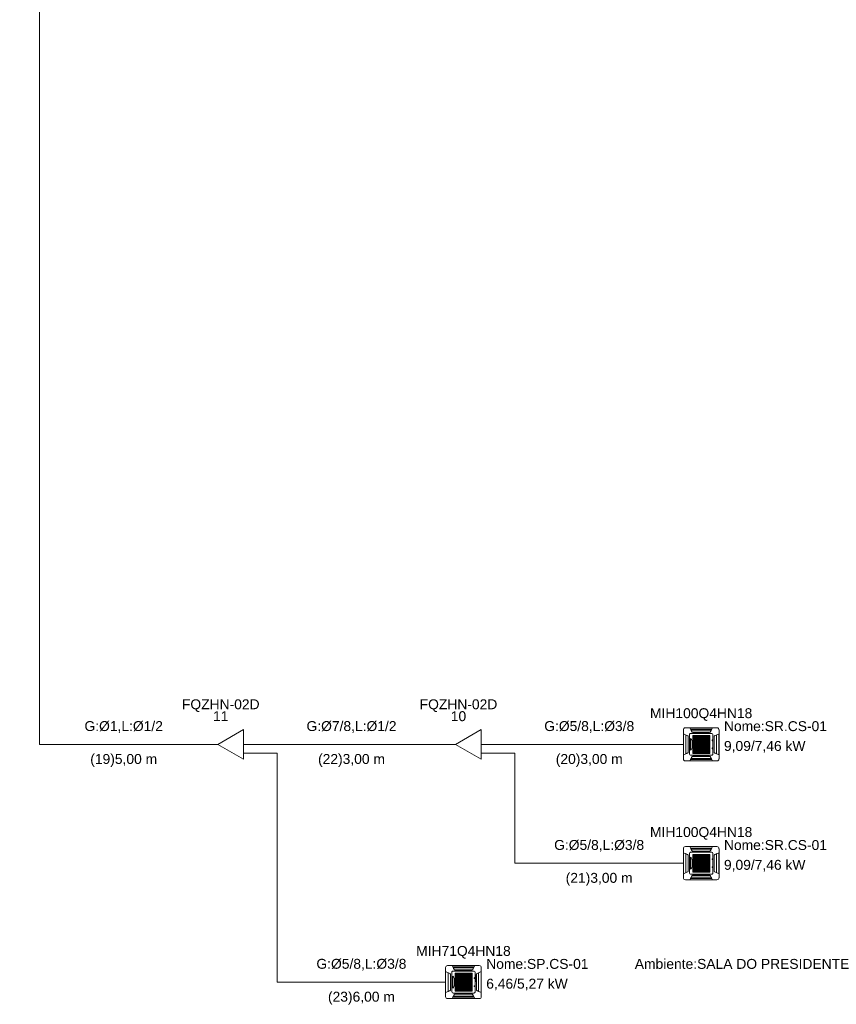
# Model space of a CAD drawing. Header units: millimetres. Extents: x -11664 to 30758, y -32204 to 1096.
# Tile 4 of 15: x 8400 to 16644, y -32204 to -22264. Entities that reach past the tile are written whole.
import ezdxf

# ---------------------------------------------------------------- set-up
doc = ezdxf.new("R2010")
doc.units = ezdxf.units.MM
for name, color, linetype, lineweight in [('CONDENSADORA_PAVIMENTO_SUPERIOR_dwg', 8, 'Continuous', 18), ('EQUIPMENT', 7, 'Continuous', 18), ('PIPE_VRF', 7, 'Continuous', 18)]:
    doc.layers.add(name, color=color, linetype=linetype, lineweight=lineweight)
doc.styles.add('Arial', font='arial.ttf', dxfattribs={"height": 100})

# ---------------------------------------------------------------- blocks, each defined once
blk = doc.blocks.new('CONDENSADORA_PAVIMENTO_SUPERIOR_dwg__U27-1129967-15 - FLUXOGRAMA PAVIMENTO SUPERIOR')
at = {"layer": 'EQUIPMENT'}
for p, q in [((12700, -29580), (12800, -29580)), ((13059.8, -29580), (13200, -29580)), ((13059.6, -29670), (13200, -29670))]:
    blk.add_line(p, q, dxfattribs=at)
at = {"layer": 'EQUIPMENT', "flags": 128}
blk.add_lwpolyline([(13059.8, -29430), (13059.8, -29730), (12800, -29580)], close=True, dxfattribs=at)
at = {"layer": 'EQUIPMENT', "char_height": 100, "attachment_point": 2, "line_spacing_factor": 0.941778, "style": 'Arial'}
for s, insert, width in [('FQZHN-02D', (12830, -29125.5), 934.12), ('10', (12830, -29245.5), 186.089)]:
    blk.add_mtext(s, dxfattribs=dict(at, insert=insert, width=width))
blk = doc.blocks.new('CONDENSADORA_PAVIMENTO_SUPERIOR_dwg__U30-1129968-15 - FLUXOGRAMA PAVIMENTO SUPERIOR')
at = {"layer": 'EQUIPMENT'}
for p, q in [((10300, -29580), (10400, -29580)), ((10659.8, -29580), (10800, -29580)), ((10659.6, -29670), (10800, -29670))]:
    blk.add_line(p, q, dxfattribs=at)
at = {"layer": 'EQUIPMENT', "flags": 128}
blk.add_lwpolyline([(10659.8, -29430), (10659.8, -29730), (10400, -29580)], close=True, dxfattribs=at)
at = {"layer": 'EQUIPMENT', "char_height": 100, "attachment_point": 2, "line_spacing_factor": 0.941778, "style": 'Arial'}
for s, insert, width in [('FQZHN-02D', (10430, -29125.5), 934.12), ('11', (10430, -29245.5), 186.089)]:
    blk.add_mtext(s, dxfattribs=dict(at, insert=insert, width=width))
blk = doc.blocks.new('CONDENSADORA_PAVIMENTO_SUPERIOR_dwg-1129951-15 - FLUXOGRAMA PAVIMENTO SUPERIOR')
at = {"lineweight": 18}
for p, q in [((15120.6, -29412.8), (15439.4, -29412.8)), ((15100, -29726.6), (15100, -29433.4)), ((15126.9, -29673.7), (15126.9, -29486.3)), ((15147.7, -29662.2), (15147.7, -29497.8)), ((15148.1, -29661.4), (15148.1, -29498.6)), ((15150, -29503.7), (15149.7, -29656.5)), ((15161.5, -29678.8), (15161.5, -29481.2)), ((15172, -29639.9), (15172, -29520.4)), ((15172.8, -29469.8), (15387.4, -29469.8)), ((15380.9, -29437.7), (15179.2, -29437.7)), ((15368.6, -29457), (15191.6, -29457)), ((15193.8, -29457.8), (15366.3, -29457.8)), ((15364.2, -29459.6), (15195.8, -29459.6)), ((15196.5, -29512.3), (15368.8, -29512.3)), ((15196.5, -29513.5), (15368.8, -29513.5)), ((15247.6, -29490.5), (15247.6, -29671.5)), ((15312.3, -29490.6), (15312.3, -29671.6)), ((15384.8, -29432.9), (15384.2, -29432.9)), ((15398.7, -29481.2), (15398.7, -29678.8)), ((15410.1, -29503.7), (15410.5, -29656.5)), ((15412.1, -29661.4), (15412.1, -29498.6)), ((15412.5, -29662.2), (15412.5, -29497.8)), ((15433.3, -29673.7), (15433.3, -29486.3)), ((15460.1, -29433.4), (15460.1, -29726.6)), ((15189, -29548.3), (15189, -29612.7)), ((15196.5, -29575.2), (15368.8, -29575.2)), ((15196.5, -29576.4), (15368.8, -29576.4)), ((15389.9, -29542.1), (15389.9, -29536.5)), ((15389.9, -29623.3), (15389.9, -29617.8)), ((15391.2, -29616.4), (15395.5, -29616.4)), ((15391.3, -29535.2), (15395.6, -29535.2)), ((15395.6, -29543.4), (15391.3, -29543.4)), ((15396.9, -29617.8), (15396.9, -29623.3)), ((15397, -29536.5), (15397, -29542.1)), ((15460, -29580), (15460.2, -29580)), ((15387.4, -29690.2), (15172.9, -29690.2)), ((15368.6, -29703), (15191.6, -29703)), ((15193.8, -29702.2), (15366.3, -29702.2)), ((15196.1, -29700.4), (15364.4, -29700.4)), ((15196.5, -29627.3), (15368.8, -29627.3)), ((15196.5, -29628.7), (15368.8, -29628.7)), ((15395.5, -29624.7), (15391.2, -29624.7)), ((15439.4, -29747.2), (15120.6, -29747.2)), ((15173.2, -29732.8), (15176.1, -29727)), ((15380.9, -29722.3), (15179.2, -29722.3)), ((15384.9, -29727.1), (15384.2, -29727.1)), ((15120.6, -30612.8), (15439.4, -30612.8)), ((15100, -30926.6), (15100, -30633.4)), ((15126.9, -30873.7), (15126.9, -30686.3)), ((15147.7, -30862.2), (15147.7, -30697.8)), ((15148.1, -30861.4), (15148.1, -30698.6)), ((15150, -30703.7), (15149.7, -30856.5)), ((15161.5, -30878.8), (15161.5, -30681.2)), ((15172.8, -30669.8), (15387.4, -30669.8)), ((15380.9, -30637.7), (15179.2, -30637.7)), ((15368.6, -30657), (15191.6, -30657)), ((15193.8, -30657.8), (15366.3, -30657.8)), ((15364.2, -30659.6), (15195.8, -30659.6)), ((15196.5, -30712.3), (15368.8, -30712.3)), ((15196.5, -30713.5), (15368.8, -30713.5)), ((15247.6, -30690.5), (15247.6, -30871.5)), ((15312.3, -30690.6), (15312.3, -30871.6)), ((15384.8, -30632.9), (15384.2, -30632.9)), ((15398.7, -30681.2), (15398.7, -30878.8)), ((15410.1, -30703.7), (15410.5, -30856.5)), ((15412.1, -30861.4), (15412.1, -30698.6)), ((15412.5, -30862.2), (15412.5, -30697.8)), ((15433.3, -30873.7), (15433.3, -30686.3)), ((15460.1, -30633.4), (15460.1, -30926.6)), ((15172, -30839.9), (15172, -30720.4)), ((15189, -30748.3), (15189, -30812.7)), ((15196.5, -30775.2), (15368.8, -30775.2)), ((15196.5, -30776.4), (15368.8, -30776.4)), ((15389.9, -30742.1), (15389.9, -30736.5)), ((15391.3, -30735.2), (15395.6, -30735.2)), ((15395.6, -30743.4), (15391.3, -30743.4)), ((15397, -30736.5), (15397, -30742.1)), ((15460, -30780), (15460.2, -30780)), ((15387.4, -30890.2), (15172.9, -30890.2)), ((15368.6, -30903), (15191.6, -30903)), ((15193.8, -30902.2), (15366.3, -30902.2)), ((15196.1, -30900.4), (15364.4, -30900.4)), ((15196.5, -30827.3), (15368.8, -30827.3)), ((15196.5, -30828.7), (15368.8, -30828.7)), ((15389.9, -30823.3), (15389.9, -30817.8)), ((15391.2, -30816.4), (15395.5, -30816.4)), ((15395.5, -30824.7), (15391.2, -30824.7)), ((15396.9, -30817.8), (15396.9, -30823.3)), ((15439.4, -30947.2), (15120.6, -30947.2)), ((15173.2, -30932.8), (15176.1, -30927)), ((15380.9, -30922.3), (15179.2, -30922.3)), ((15384.9, -30927.1), (15384.2, -30927.1)), ((12700, -32126.6), (12700, -31833.4)), ((12720.6, -31812.8), (13039.4, -31812.8)), ((12726.9, -32073.7), (12726.9, -31886.3)), ((12747.7, -32062.2), (12747.7, -31897.8)), ((12748.1, -32061.4), (12748.1, -31898.6)), ((12750, -31903.7), (12749.7, -32056.5)), ((12761.5, -32078.8), (12761.5, -31881.2)), ((12772.8, -31869.8), (12987.4, -31869.8)), ((12980.9, -31837.7), (12779.2, -31837.7)), ((12968.6, -31857), (12791.6, -31857)), ((12793.8, -31857.8), (12966.3, -31857.8)), ((12964.2, -31859.6), (12795.8, -31859.6)), ((12847.6, -31890.5), (12847.6, -32071.5)), ((12912.3, -31890.6), (12912.3, -32071.6)), ((12984.8, -31832.9), (12984.2, -31832.9)), ((12998.7, -31881.2), (12998.7, -32078.8)), ((13010.1, -31903.7), (13010.5, -32056.5)), ((13012.1, -32061.4), (13012.1, -31898.6)), ((13012.5, -32062.2), (13012.5, -31897.8)), ((13033.3, -32073.7), (13033.3, -31886.3)), ((13060.1, -31833.4), (13060.1, -32126.6)), ((12772, -32039.9), (12772, -31920.4)), ((12789, -31948.3), (12789, -32012.7)), ((12796.5, -31912.3), (12968.8, -31912.3)), ((12796.5, -31913.5), (12968.8, -31913.5)), ((12796.5, -31975.2), (12968.8, -31975.2)), ((12796.5, -31976.4), (12968.8, -31976.4)), ((12989.9, -31942.1), (12989.9, -31936.5)), ((12991.3, -31935.2), (12995.6, -31935.2)), ((12995.6, -31943.4), (12991.3, -31943.4)), ((12997, -31936.5), (12997, -31942.1)), ((13060, -31980), (13060.2, -31980)), ((12987.4, -32090.2), (12772.9, -32090.2)), ((12968.6, -32103), (12791.6, -32103)), ((12793.8, -32102.2), (12966.3, -32102.2)), ((12796.1, -32100.4), (12964.4, -32100.4)), ((12796.5, -32027.3), (12968.8, -32027.3)), ((12796.5, -32028.7), (12968.8, -32028.7)), ((12989.9, -32023.3), (12989.9, -32017.8)), ((12991.2, -32016.4), (12995.5, -32016.4)), ((12995.5, -32024.7), (12991.2, -32024.7)), ((12996.9, -32017.8), (12996.9, -32023.3)), ((13039.4, -32147.2), (12720.6, -32147.2)), ((12773.2, -32132.8), (12776.1, -32127)), ((12980.9, -32122.3), (12779.2, -32122.3)), ((12984.9, -32127.1), (12984.2, -32127.1))]:
    blk.add_line(p, q, dxfattribs=at)
at = {"lineweight": 18, "flags": 128}
for points in [[(15184.7, -29452.4), (15165.7, -29412.7), (15394.5, -29412.7), (15375.3, -29452.6)], [(15142.3, -29667.8), (15100, -29686.2), (15100, -29473.7), (15142.6, -29492.3)], [(15142.3, -29492.9), (15142.5, -29492.6), (15142.6, -29492.3), (15135.7, -29489.3), (15128.8, -29486.3), (15121.9, -29483.4), (15121.8, -29484), (15122, -29484), (15122.1, -29484.1), (15122.2, -29484.2), (15122.4, -29484.3), (15129, -29487.2), (15135.7, -29490.1), (15142.3, -29492.9), (15143.7, -29493.6), (15144.9, -29494.4), (15145.9, -29495.4), (15146.9, -29496.5), (15147.6, -29497.6), (15148.2, -29498.9), (15148.4, -29499.5), (15148.6, -29500.1), (15148.8, -29500.7), (15148.8, -29501.3), (15148.9, -29501.9), (15148.9, -29502.5), (15148.9, -29657.5), (15148.9, -29658.1), (15148.9, -29658.7), (15148.8, -29659.3), (15148.6, -29659.9), (15148.5, -29660.5), (15148.2, -29661.1), (15147.6, -29662.3), (15146.9, -29663.5), (15145.9, -29664.6), (15145.1, -29665.3), (15144.3, -29666), (15143.3, -29666.6), (15142.3, -29667.1), (15135.7, -29669.9), (15129, -29672.8), (15122.4, -29675.7), (15122.2, -29675.8), (15122.1, -29675.9), (15122, -29676), (15121.8, -29676), (15121.9, -29676.6), (15128.8, -29673.7)], [(15384.1, -29433), (15387, -29427.2), (15173.2, -29427.2), (15176.1, -29433)], [(15186.4, -29452), (15185.6, -29452.3), (15184.8, -29452.6), (15181.6, -29446.1), (15178.4, -29439.6), (15175.1, -29433.1), (15176.7, -29433), (15176.8, -29433), (15176.8, -29433.1), (15176.9, -29433.1), (15177, -29433.2), (15179.1, -29437.5), (15181.3, -29441.8), (15183.7, -29446.6), (15186.1, -29451.5), (15186.3, -29451.8), (15186.4, -29452), (15186.9, -29453), (15187.6, -29453.9), (15188.3, -29454.7), (15189.2, -29455.5), (15190.3, -29456.3), (15191.4, -29456.9), (15192.7, -29457.4), (15194, -29457.8), (15195.3, -29458), (15196.7, -29458.1), (15363.5, -29458.1), (15364.8, -29458.1), (15366, -29457.8), (15367.3, -29457.5), (15368.5, -29457), (15369.6, -29456.4), (15370.7, -29455.7), (15371.6, -29454.9), (15372.4, -29454), (15373.2, -29453.1), (15373.8, -29452), (15374.6, -29452.3), (15375.3, -29452.6), (15378.6, -29446.1), (15381.8, -29439.6), (15385, -29433.1), (15384.6, -29433.1), (15384.3, -29433), (15383.9, -29433), (15383.5, -29433), (15383.4, -29433), (15383.3, -29433.1), (15383.3, -29433.1), (15383.2, -29433.2), (15381, -29437.5), (15378.9, -29441.8), (15376.5, -29446.6), (15374, -29451.5), (15373.9, -29451.8), (15373.8, -29452)], [(15417.8, -29492.9), (15417.7, -29492.6), (15417.6, -29492.3), (15424.5, -29489.3), (15431.4, -29486.3), (15438.3, -29483.4), (15438.3, -29483.5), (15438.3, -29483.7), (15438.3, -29483.8), (15438.3, -29484), (15438.2, -29484), (15438.1, -29484.1), (15438, -29484.2), (15437.8, -29484.3), (15431.2, -29487.2), (15424.5, -29490.1), (15417.8, -29492.9), (15416.5, -29493.6), (15415.3, -29494.4), (15414.3, -29495.4), (15413.3, -29496.5), (15412.5, -29497.6), (15411.9, -29498.9), (15411.7, -29499.5), (15411.6, -29500.1), (15411.4, -29500.7), (15411.3, -29501.3), (15411.3, -29501.9), (15411.3, -29502.5), (15411.3, -29657.5), (15411.3, -29658.1), (15411.3, -29658.7), (15411.4, -29659.3), (15411.6, -29659.9), (15411.7, -29660.5), (15411.9, -29661.1), (15412.5, -29662.3), (15413.3, -29663.5), (15414.2, -29664.6), (15415, -29665.3), (15415.9, -29666), (15416.8, -29666.6), (15417.8, -29667.1), (15424.5, -29669.9), (15431.2, -29672.8), (15437.8, -29675.7), (15438, -29675.8), (15438.1, -29675.9), (15438.2, -29676), (15438.3, -29676), (15438.3, -29676.2), (15438.3, -29676.3), (15438.3, -29676.5), (15438.3, -29676.6), (15431.4, -29673.7)], [(15417.9, -29667.8), (15460.2, -29686.2), (15460.2, -29473.7), (15417.6, -29492.3)], [(15460, -29685.2), (15460, -29580), (15460, -29474.8)], [(15375.6, -29707.6), (15394.5, -29747.3), (15165.7, -29747.3), (15184.9, -29707.4), (15186.4, -29708)], [(15175.5, -29726.9), (15175.9, -29727), (15176.3, -29727), (15176.7, -29727), (15176.8, -29727), (15176.8, -29726.9), (15176.9, -29726.9), (15177, -29726.8), (15179.1, -29722.5), (15181.3, -29718.2), (15183.7, -29713.4), (15186.1, -29708.5), (15186.3, -29708.2), (15186.4, -29708), (15186.9, -29707), (15187.6, -29706.1), (15188.3, -29705.3), (15189.2, -29704.5), (15190.3, -29703.7), (15191.4, -29703.1), (15192.7, -29702.6), (15194, -29702.2), (15195.3, -29702), (15196.7, -29701.9), (15363.5, -29701.9), (15364.8, -29701.9), (15366, -29702.2), (15367.3, -29702.5), (15368.5, -29703), (15369.6, -29703.6), (15370.7, -29704.3), (15371.6, -29705.1), (15372.4, -29706), (15373.2, -29706.9), (15373.8, -29708), (15374.6, -29707.7), (15375.3, -29707.4)], [(15384.8, -29726.9), (15383.5, -29727), (15383.4, -29727), (15383.3, -29726.9), (15383.3, -29726.9), (15383.2, -29726.8), (15381, -29722.5), (15378.9, -29718.2), (15376.5, -29713.4), (15374, -29708.5), (15373.9, -29708.2), (15373.8, -29708)], [(15175.3, -29728.5), (15174.6, -29729.9), (15173.9, -29731.4), (15173.2, -29732.8), (15387, -29732.8), (15384.1, -29727), (15384.8, -29728.5)], [(15184.7, -30652.4), (15165.7, -30612.7), (15394.5, -30612.7), (15375.3, -30652.6)], [(15142.3, -30867.8), (15100, -30886.2), (15100, -30673.7), (15142.6, -30692.3)], [(15142.3, -30692.9), (15142.5, -30692.6), (15142.6, -30692.3), (15135.7, -30689.3), (15128.8, -30686.3), (15121.9, -30683.4), (15121.8, -30684), (15122, -30684), (15122.1, -30684.1), (15122.2, -30684.2), (15122.4, -30684.3), (15129, -30687.2), (15135.7, -30690.1), (15142.3, -30692.9), (15143.7, -30693.6), (15144.9, -30694.4), (15145.9, -30695.4), (15146.9, -30696.5), (15147.6, -30697.6), (15148.2, -30698.9), (15148.4, -30699.5), (15148.6, -30700.1), (15148.8, -30700.7), (15148.8, -30701.3), (15148.9, -30701.9), (15148.9, -30702.5), (15148.9, -30857.5), (15148.9, -30858.1), (15148.9, -30858.7), (15148.8, -30859.3), (15148.6, -30859.9), (15148.5, -30860.5), (15148.2, -30861.1), (15147.6, -30862.3), (15146.9, -30863.5), (15145.9, -30864.6), (15145.1, -30865.3), (15144.3, -30866), (15143.3, -30866.6), (15142.3, -30867.1), (15135.7, -30869.9), (15129, -30872.8), (15122.4, -30875.7), (15122.2, -30875.8), (15122.1, -30875.9), (15122, -30876), (15121.8, -30876), (15121.9, -30876.6), (15128.8, -30873.7)], [(15384.1, -30633), (15387, -30627.2), (15173.2, -30627.2), (15176.1, -30633)], [(15186.4, -30652), (15185.6, -30652.3), (15184.8, -30652.6), (15181.6, -30646.1), (15178.4, -30639.6), (15175.1, -30633.1), (15176.7, -30633), (15176.8, -30633), (15176.8, -30633.1), (15176.9, -30633.1), (15177, -30633.2), (15179.1, -30637.5), (15181.3, -30641.8), (15183.7, -30646.6), (15186.1, -30651.5), (15186.3, -30651.8), (15186.4, -30652), (15186.9, -30653), (15187.6, -30653.9), (15188.3, -30654.7), (15189.2, -30655.5), (15190.3, -30656.3), (15191.4, -30656.9), (15192.7, -30657.4), (15194, -30657.8), (15195.3, -30658), (15196.7, -30658.1), (15363.5, -30658.1), (15364.8, -30658.1), (15366, -30657.8), (15367.3, -30657.5), (15368.5, -30657), (15369.6, -30656.4), (15370.7, -30655.7), (15371.6, -30654.9), (15372.4, -30654), (15373.2, -30653.1), (15373.8, -30652), (15374.6, -30652.3), (15375.3, -30652.6), (15378.6, -30646.1), (15381.8, -30639.6), (15385, -30633.1), (15384.6, -30633.1), (15384.3, -30633), (15383.9, -30633), (15383.5, -30633), (15383.4, -30633), (15383.3, -30633.1), (15383.3, -30633.1), (15383.2, -30633.2), (15381, -30637.5), (15378.9, -30641.8), (15376.5, -30646.6), (15374, -30651.5), (15373.9, -30651.8), (15373.8, -30652)], [(15417.8, -30692.9), (15417.7, -30692.6), (15417.6, -30692.3), (15424.5, -30689.3), (15431.4, -30686.3), (15438.3, -30683.4), (15438.3, -30683.5), (15438.3, -30683.7), (15438.3, -30683.8), (15438.3, -30684), (15438.2, -30684), (15438.1, -30684.1), (15438, -30684.2), (15437.8, -30684.3), (15431.2, -30687.2), (15424.5, -30690.1), (15417.8, -30692.9), (15416.5, -30693.6), (15415.3, -30694.4), (15414.3, -30695.4), (15413.3, -30696.5), (15412.5, -30697.6), (15411.9, -30698.9), (15411.7, -30699.5), (15411.6, -30700.1), (15411.4, -30700.7), (15411.3, -30701.3), (15411.3, -30701.9), (15411.3, -30702.5), (15411.3, -30857.5), (15411.3, -30858.1), (15411.3, -30858.7), (15411.4, -30859.3), (15411.6, -30859.9), (15411.7, -30860.5), (15411.9, -30861.1), (15412.5, -30862.3), (15413.3, -30863.5), (15414.2, -30864.6), (15415, -30865.3), (15415.9, -30866), (15416.8, -30866.6), (15417.8, -30867.1), (15424.5, -30869.9), (15431.2, -30872.8), (15437.8, -30875.7), (15438, -30875.8), (15438.1, -30875.9), (15438.2, -30876), (15438.3, -30876), (15438.3, -30876.2), (15438.3, -30876.3), (15438.3, -30876.5), (15438.3, -30876.6), (15431.4, -30873.7)], [(15417.9, -30867.8), (15460.2, -30886.2), (15460.2, -30673.7), (15417.6, -30692.3)], [(15460, -30885.2), (15460, -30780), (15460, -30674.8)], [(15375.6, -30907.6), (15394.5, -30947.3), (15165.7, -30947.3), (15184.9, -30907.4), (15186.4, -30908)], [(15175.5, -30926.9), (15175.9, -30927), (15176.3, -30927), (15176.7, -30927), (15176.8, -30927), (15176.8, -30926.9), (15176.9, -30926.9), (15177, -30926.8), (15179.1, -30922.5), (15181.3, -30918.2), (15183.7, -30913.4), (15186.1, -30908.5), (15186.3, -30908.2), (15186.4, -30908), (15186.9, -30907), (15187.6, -30906.1), (15188.3, -30905.3), (15189.2, -30904.5), (15190.3, -30903.7), (15191.4, -30903.1), (15192.7, -30902.6), (15194, -30902.2), (15195.3, -30902), (15196.7, -30901.9), (15363.5, -30901.9), (15364.8, -30901.9), (15366, -30902.2), (15367.3, -30902.5), (15368.5, -30903), (15369.6, -30903.6), (15370.7, -30904.3), (15371.6, -30905.1), (15372.4, -30906), (15373.2, -30906.9), (15373.8, -30908), (15374.6, -30907.7), (15375.3, -30907.4)], [(15384.8, -30926.9), (15383.5, -30927), (15383.4, -30927), (15383.3, -30926.9), (15383.3, -30926.9), (15383.2, -30926.8), (15381, -30922.5), (15378.9, -30918.2), (15376.5, -30913.4), (15374, -30908.5), (15373.9, -30908.2), (15373.8, -30908)], [(15175.3, -30928.5), (15174.6, -30929.9), (15173.9, -30931.4), (15173.2, -30932.8), (15387, -30932.8), (15384.1, -30927), (15384.8, -30928.5)], [(12742.3, -32067.8), (12700, -32086.2), (12700, -31873.7), (12742.6, -31892.3)], [(12742.3, -31892.9), (12742.5, -31892.6), (12742.6, -31892.3), (12735.7, -31889.3), (12728.8, -31886.3), (12721.9, -31883.4), (12721.8, -31884), (12722, -31884), (12722.1, -31884.1), (12722.2, -31884.2), (12722.4, -31884.3), (12729, -31887.2), (12735.7, -31890.1), (12742.3, -31892.9), (12743.7, -31893.6), (12744.9, -31894.4), (12745.9, -31895.4), (12746.9, -31896.5), (12747.6, -31897.6), (12748.2, -31898.9), (12748.4, -31899.5), (12748.6, -31900.1), (12748.8, -31900.7), (12748.8, -31901.3), (12748.9, -31901.9), (12748.9, -31902.5), (12748.9, -32057.5), (12748.9, -32058.1), (12748.9, -32058.7), (12748.8, -32059.3), (12748.6, -32059.9), (12748.5, -32060.5), (12748.2, -32061.1), (12747.6, -32062.3), (12746.9, -32063.5), (12745.9, -32064.6), (12745.1, -32065.3), (12744.3, -32066), (12743.3, -32066.6), (12742.3, -32067.1), (12735.7, -32069.9), (12729, -32072.8), (12722.4, -32075.7), (12722.2, -32075.8), (12722.1, -32075.9), (12722, -32076), (12721.8, -32076), (12721.9, -32076.6), (12728.8, -32073.7)], [(12784.7, -31852.4), (12765.7, -31812.7), (12994.5, -31812.7), (12975.3, -31852.6)], [(12984.1, -31833), (12987, -31827.2), (12773.2, -31827.2), (12776.1, -31833)], [(12786.4, -31852), (12785.6, -31852.3), (12784.8, -31852.6), (12781.6, -31846.1), (12778.4, -31839.6), (12775.1, -31833.1), (12776.7, -31833), (12776.8, -31833), (12776.8, -31833.1), (12776.9, -31833.1), (12777, -31833.2), (12779.1, -31837.5), (12781.3, -31841.8), (12783.7, -31846.6), (12786.1, -31851.5), (12786.3, -31851.8), (12786.4, -31852), (12786.9, -31853), (12787.6, -31853.9), (12788.3, -31854.7), (12789.2, -31855.5), (12790.3, -31856.3), (12791.4, -31856.9), (12792.7, -31857.4), (12794, -31857.8), (12795.3, -31858), (12796.7, -31858.1), (12963.5, -31858.1), (12964.8, -31858.1), (12966, -31857.8), (12967.3, -31857.5), (12968.5, -31857), (12969.6, -31856.4), (12970.7, -31855.7), (12971.6, -31854.9), (12972.4, -31854), (12973.2, -31853.1), (12973.8, -31852), (12974.6, -31852.3), (12975.3, -31852.6), (12978.6, -31846.1), (12981.8, -31839.6), (12985, -31833.1), (12984.6, -31833.1), (12984.3, -31833), (12983.9, -31833), (12983.5, -31833), (12983.4, -31833), (12983.3, -31833.1), (12983.3, -31833.1), (12983.2, -31833.2), (12981, -31837.5), (12978.9, -31841.8), (12976.5, -31846.6), (12974, -31851.5), (12973.9, -31851.8), (12973.8, -31852)], [(13017.8, -31892.9), (13017.7, -31892.6), (13017.6, -31892.3), (13024.5, -31889.3), (13031.4, -31886.3), (13038.3, -31883.4), (13038.3, -31883.5), (13038.3, -31883.7), (13038.3, -31883.8), (13038.3, -31884), (13038.2, -31884), (13038.1, -31884.1), (13038, -31884.2), (13037.8, -31884.3), (13031.2, -31887.2), (13024.5, -31890.1), (13017.8, -31892.9), (13016.5, -31893.6), (13015.3, -31894.4), (13014.3, -31895.4), (13013.3, -31896.5), (13012.5, -31897.6), (13011.9, -31898.9), (13011.7, -31899.5), (13011.6, -31900.1), (13011.4, -31900.7), (13011.3, -31901.3), (13011.3, -31901.9), (13011.3, -31902.5), (13011.3, -32057.5), (13011.3, -32058.1), (13011.3, -32058.7), (13011.4, -32059.3), (13011.6, -32059.9), (13011.7, -32060.5), (13011.9, -32061.1), (13012.5, -32062.3), (13013.3, -32063.5), (13014.2, -32064.6), (13015, -32065.3), (13015.9, -32066), (13016.8, -32066.6), (13017.8, -32067.1), (13024.5, -32069.9), (13031.2, -32072.8), (13037.8, -32075.7), (13038, -32075.8), (13038.1, -32075.9), (13038.2, -32076), (13038.3, -32076), (13038.3, -32076.2), (13038.3, -32076.3), (13038.3, -32076.5), (13038.3, -32076.6), (13031.4, -32073.7)], [(13017.9, -32067.8), (13060.2, -32086.2), (13060.2, -31873.7), (13017.6, -31892.3)], [(13060, -32085.2), (13060, -31980), (13060, -31874.8)], [(12775.5, -32126.9), (12775.9, -32127), (12776.3, -32127), (12776.7, -32127), (12776.8, -32127), (12776.8, -32126.9), (12776.9, -32126.9), (12777, -32126.8), (12779.1, -32122.5), (12781.3, -32118.2), (12783.7, -32113.4), (12786.1, -32108.5), (12786.3, -32108.2), (12786.4, -32108), (12786.9, -32107), (12787.6, -32106.1), (12788.3, -32105.3), (12789.2, -32104.5), (12790.3, -32103.7), (12791.4, -32103.1), (12792.7, -32102.6), (12794, -32102.2), (12795.3, -32102), (12796.7, -32101.9), (12963.5, -32101.9), (12964.8, -32101.9), (12966, -32102.2), (12967.3, -32102.5), (12968.5, -32103), (12969.6, -32103.6), (12970.7, -32104.3), (12971.6, -32105.1), (12972.4, -32106), (12973.2, -32106.9), (12973.8, -32108), (12974.6, -32107.7), (12975.3, -32107.4)], [(12975.6, -32107.6), (12994.5, -32147.3), (12765.7, -32147.3), (12784.9, -32107.4), (12786.4, -32108)], [(12775.3, -32128.5), (12774.6, -32129.9), (12773.9, -32131.4), (12773.2, -32132.8), (12987, -32132.8), (12984.1, -32127), (12984.8, -32128.5)], [(12984.8, -32126.9), (12983.5, -32127), (12983.4, -32127), (12983.3, -32126.9), (12983.3, -32126.9), (12983.2, -32126.8), (12981, -32122.5), (12978.9, -32118.2), (12976.5, -32113.4), (12974, -32108.5), (12973.9, -32108.2), (12973.8, -32108)]]:
    blk.add_lwpolyline(points, dxfattribs=at)
for points in [[(15196.5, -29490.4), (15368.8, -29490.4), (15368.8, -29493.5), (15196.5, -29493.5)], [(15196.5, -29490.4), (15368.8, -29490.4), (15368.8, -29493.5), (15196.5, -29493.5)], [(15196.5, -29490.4), (15368.8, -29490.4), (15368.8, -29493.5), (15196.5, -29493.5)], [(15196.5, -29490.4), (15368.8, -29490.4), (15368.8, -29493.5), (15196.5, -29493.5)], [(15196.5, -29490.4), (15368.8, -29490.4), (15368.8, -29493.5), (15196.5, -29493.5)], [(15196.5, -29490.4), (15368.8, -29490.4), (15368.8, -29493.5), (15196.5, -29493.5)], [(15196.5, -29500.9), (15368.8, -29500.9), (15368.8, -29504), (15196.5, -29504)], [(15196.5, -29511.3), (15368.8, -29511.3), (15368.8, -29514.5), (15196.5, -29514.5)], [(15196.5, -29521.8), (15368.8, -29521.8), (15368.8, -29524.9), (15196.5, -29524.9)], [(15196.6, -29490.5), (15198.1, -29490.5), (15198.1, -29671.5), (15196.6, -29671.5)], [(15203.8, -29490.5), (15205.3, -29490.5), (15205.3, -29671.5), (15203.8, -29671.5)], [(15210.9, -29490.5), (15212.5, -29490.5), (15212.5, -29671.5), (15210.9, -29671.5)], [(15218.1, -29490.5), (15219.7, -29490.5), (15219.7, -29671.5), (15218.1, -29671.5)], [(15225.3, -29490.5), (15226.9, -29490.5), (15226.9, -29671.5), (15225.3, -29671.5)], [(15232.5, -29490.5), (15234, -29490.5), (15234, -29671.5), (15232.5, -29671.5)], [(15239.7, -29490.5), (15241.2, -29490.5), (15241.2, -29671.5), (15239.7, -29671.5)], [(15246.9, -29490.5), (15248.4, -29490.5), (15248.4, -29671.5), (15246.9, -29671.5)], [(15254, -29490.5), (15255.6, -29490.5), (15255.6, -29671.5), (15254, -29671.5)], [(15261.2, -29490.5), (15262.8, -29490.5), (15262.8, -29671.5), (15261.2, -29671.5)], [(15268.4, -29490.5), (15270, -29490.5), (15270, -29671.5), (15268.4, -29671.5)], [(15275.6, -29490.6), (15277.1, -29490.6), (15277.1, -29671.5), (15275.6, -29671.5)], [(15282.8, -29490.6), (15284.3, -29490.6), (15284.3, -29671.5), (15282.8, -29671.5)], [(15289.9, -29490.6), (15291.5, -29490.6), (15291.5, -29671.5), (15289.9, -29671.5)], [(15297.1, -29490.6), (15298.7, -29490.6), (15298.7, -29671.5), (15297.1, -29671.5)], [(15304.3, -29490.6), (15305.9, -29490.6), (15305.9, -29671.6), (15304.3, -29671.6)], [(15311.5, -29490.6), (15313, -29490.6), (15313, -29671.6), (15311.5, -29671.6)], [(15318.7, -29490.6), (15320.2, -29490.6), (15320.2, -29671.6), (15318.7, -29671.6)], [(15325.9, -29490.6), (15327.4, -29490.6), (15327.4, -29671.6), (15325.9, -29671.6)], [(15333, -29490.6), (15334.6, -29490.6), (15334.6, -29671.6), (15333, -29671.6)], [(15340.2, -29490.6), (15341.8, -29490.6), (15341.8, -29671.6), (15340.2, -29671.6)], [(15347.4, -29490.6), (15349, -29490.6), (15349, -29671.6), (15347.4, -29671.6)], [(15354.6, -29490.6), (15356.1, -29490.6), (15356.1, -29671.6), (15354.6, -29671.6)], [(15361.8, -29490.6), (15363.3, -29490.6), (15363.3, -29671.6), (15361.8, -29671.6)], [(15367.2, -29490.6), (15368.8, -29490.6), (15368.8, -29671.6), (15367.2, -29671.6)], [(15196.5, -29532.3), (15368.8, -29532.3), (15368.8, -29535.4), (15196.5, -29535.4)], [(15196.5, -29542.8), (15368.8, -29542.8), (15368.8, -29545.9), (15196.5, -29545.9)], [(15196.5, -29553.2), (15368.8, -29553.2), (15368.8, -29556.3), (15196.5, -29556.3)], [(15196.5, -29563.7), (15368.8, -29563.7), (15368.8, -29566.8), (15196.5, -29566.8)], [(15196.5, -29574.2), (15368.8, -29574.2), (15368.8, -29577.3), (15196.5, -29577.3)], [(15196.5, -29584.6), (15368.8, -29584.6), (15368.8, -29587.7), (15196.5, -29587.7)], [(15196.5, -29595.1), (15368.8, -29595.1), (15368.8, -29598.2), (15196.5, -29598.2)], [(15196.5, -29605.6), (15368.8, -29605.6), (15368.8, -29608.7), (15196.5, -29608.7)], [(15196.5, -29616), (15368.8, -29616), (15368.8, -29619.1), (15196.5, -29619.1)], [(15196.5, -29626.5), (15368.8, -29626.5), (15368.8, -29629.6), (15196.5, -29629.6)], [(15196.5, -29637), (15368.8, -29637), (15368.8, -29640.1), (15196.5, -29640.1)], [(15196.5, -29647.4), (15368.8, -29647.4), (15368.8, -29650.6), (15196.5, -29650.6)], [(15196.5, -29657.9), (15368.8, -29657.9), (15368.8, -29661), (15196.5, -29661)], [(15196.5, -29668.4), (15368.8, -29668.4), (15368.8, -29671.5), (15196.5, -29671.5)], [(15196.5, -30690.4), (15368.8, -30690.4), (15368.8, -30693.5), (15196.5, -30693.5)], [(15196.5, -30690.4), (15368.8, -30690.4), (15368.8, -30693.5), (15196.5, -30693.5)], [(15196.5, -30690.4), (15368.8, -30690.4), (15368.8, -30693.5), (15196.5, -30693.5)], [(15196.5, -30690.4), (15368.8, -30690.4), (15368.8, -30693.5), (15196.5, -30693.5)], [(15196.5, -30690.4), (15368.8, -30690.4), (15368.8, -30693.5), (15196.5, -30693.5)], [(15196.5, -30690.4), (15368.8, -30690.4), (15368.8, -30693.5), (15196.5, -30693.5)], [(15196.5, -30700.9), (15368.8, -30700.9), (15368.8, -30704), (15196.5, -30704)], [(15196.5, -30711.3), (15368.8, -30711.3), (15368.8, -30714.5), (15196.5, -30714.5)], [(15196.6, -30690.5), (15198.1, -30690.5), (15198.1, -30871.5), (15196.6, -30871.5)], [(15203.8, -30690.5), (15205.3, -30690.5), (15205.3, -30871.5), (15203.8, -30871.5)], [(15210.9, -30690.5), (15212.5, -30690.5), (15212.5, -30871.5), (15210.9, -30871.5)], [(15218.1, -30690.5), (15219.7, -30690.5), (15219.7, -30871.5), (15218.1, -30871.5)], [(15225.3, -30690.5), (15226.9, -30690.5), (15226.9, -30871.5), (15225.3, -30871.5)], [(15232.5, -30690.5), (15234, -30690.5), (15234, -30871.5), (15232.5, -30871.5)], [(15239.7, -30690.5), (15241.2, -30690.5), (15241.2, -30871.5), (15239.7, -30871.5)], [(15246.9, -30690.5), (15248.4, -30690.5), (15248.4, -30871.5), (15246.9, -30871.5)], [(15254, -30690.5), (15255.6, -30690.5), (15255.6, -30871.5), (15254, -30871.5)], [(15261.2, -30690.5), (15262.8, -30690.5), (15262.8, -30871.5), (15261.2, -30871.5)], [(15268.4, -30690.5), (15270, -30690.5), (15270, -30871.5), (15268.4, -30871.5)], [(15275.6, -30690.6), (15277.1, -30690.6), (15277.1, -30871.5), (15275.6, -30871.5)], [(15282.8, -30690.6), (15284.3, -30690.6), (15284.3, -30871.5), (15282.8, -30871.5)], [(15289.9, -30690.6), (15291.5, -30690.6), (15291.5, -30871.5), (15289.9, -30871.5)], [(15297.1, -30690.6), (15298.7, -30690.6), (15298.7, -30871.5), (15297.1, -30871.5)], [(15304.3, -30690.6), (15305.9, -30690.6), (15305.9, -30871.6), (15304.3, -30871.6)], [(15311.5, -30690.6), (15313, -30690.6), (15313, -30871.6), (15311.5, -30871.6)], [(15318.7, -30690.6), (15320.2, -30690.6), (15320.2, -30871.6), (15318.7, -30871.6)], [(15325.9, -30690.6), (15327.4, -30690.6), (15327.4, -30871.6), (15325.9, -30871.6)], [(15333, -30690.6), (15334.6, -30690.6), (15334.6, -30871.6), (15333, -30871.6)], [(15340.2, -30690.6), (15341.8, -30690.6), (15341.8, -30871.6), (15340.2, -30871.6)], [(15347.4, -30690.6), (15349, -30690.6), (15349, -30871.6), (15347.4, -30871.6)], [(15354.6, -30690.6), (15356.1, -30690.6), (15356.1, -30871.6), (15354.6, -30871.6)], [(15361.8, -30690.6), (15363.3, -30690.6), (15363.3, -30871.6), (15361.8, -30871.6)], [(15367.2, -30690.6), (15368.8, -30690.6), (15368.8, -30871.6), (15367.2, -30871.6)], [(15196.5, -30721.8), (15368.8, -30721.8), (15368.8, -30724.9), (15196.5, -30724.9)], [(15196.5, -30732.3), (15368.8, -30732.3), (15368.8, -30735.4), (15196.5, -30735.4)], [(15196.5, -30742.8), (15368.8, -30742.8), (15368.8, -30745.9), (15196.5, -30745.9)], [(15196.5, -30753.2), (15368.8, -30753.2), (15368.8, -30756.3), (15196.5, -30756.3)], [(15196.5, -30763.7), (15368.8, -30763.7), (15368.8, -30766.8), (15196.5, -30766.8)], [(15196.5, -30774.2), (15368.8, -30774.2), (15368.8, -30777.3), (15196.5, -30777.3)], [(15196.5, -30784.6), (15368.8, -30784.6), (15368.8, -30787.7), (15196.5, -30787.7)], [(15196.5, -30795.1), (15368.8, -30795.1), (15368.8, -30798.2), (15196.5, -30798.2)], [(15196.5, -30805.6), (15368.8, -30805.6), (15368.8, -30808.7), (15196.5, -30808.7)], [(15196.5, -30816), (15368.8, -30816), (15368.8, -30819.1), (15196.5, -30819.1)], [(15196.5, -30826.5), (15368.8, -30826.5), (15368.8, -30829.6), (15196.5, -30829.6)], [(15196.5, -30837), (15368.8, -30837), (15368.8, -30840.1), (15196.5, -30840.1)], [(15196.5, -30847.4), (15368.8, -30847.4), (15368.8, -30850.6), (15196.5, -30850.6)], [(15196.5, -30857.9), (15368.8, -30857.9), (15368.8, -30861), (15196.5, -30861)], [(15196.5, -30868.4), (15368.8, -30868.4), (15368.8, -30871.5), (15196.5, -30871.5)], [(12796.5, -31890.4), (12968.8, -31890.4), (12968.8, -31893.5), (12796.5, -31893.5)], [(12796.5, -31890.4), (12968.8, -31890.4), (12968.8, -31893.5), (12796.5, -31893.5)], [(12796.5, -31890.4), (12968.8, -31890.4), (12968.8, -31893.5), (12796.5, -31893.5)], [(12796.5, -31890.4), (12968.8, -31890.4), (12968.8, -31893.5), (12796.5, -31893.5)], [(12796.5, -31890.4), (12968.8, -31890.4), (12968.8, -31893.5), (12796.5, -31893.5)], [(12796.5, -31890.4), (12968.8, -31890.4), (12968.8, -31893.5), (12796.5, -31893.5)], [(12796.5, -31900.9), (12968.8, -31900.9), (12968.8, -31904), (12796.5, -31904)], [(12796.6, -31890.5), (12798.1, -31890.5), (12798.1, -32071.5), (12796.6, -32071.5)], [(12803.8, -31890.5), (12805.3, -31890.5), (12805.3, -32071.5), (12803.8, -32071.5)], [(12810.9, -31890.5), (12812.5, -31890.5), (12812.5, -32071.5), (12810.9, -32071.5)], [(12818.1, -31890.5), (12819.7, -31890.5), (12819.7, -32071.5), (12818.1, -32071.5)], [(12825.3, -31890.5), (12826.9, -31890.5), (12826.9, -32071.5), (12825.3, -32071.5)], [(12832.5, -31890.5), (12834, -31890.5), (12834, -32071.5), (12832.5, -32071.5)], [(12839.7, -31890.5), (12841.2, -31890.5), (12841.2, -32071.5), (12839.7, -32071.5)], [(12846.9, -31890.5), (12848.4, -31890.5), (12848.4, -32071.5), (12846.9, -32071.5)], [(12854, -31890.5), (12855.6, -31890.5), (12855.6, -32071.5), (12854, -32071.5)], [(12861.2, -31890.5), (12862.8, -31890.5), (12862.8, -32071.5), (12861.2, -32071.5)], [(12868.4, -31890.5), (12870, -31890.5), (12870, -32071.5), (12868.4, -32071.5)], [(12875.6, -31890.6), (12877.1, -31890.6), (12877.1, -32071.5), (12875.6, -32071.5)], [(12882.8, -31890.6), (12884.3, -31890.6), (12884.3, -32071.5), (12882.8, -32071.5)], [(12889.9, -31890.6), (12891.5, -31890.6), (12891.5, -32071.5), (12889.9, -32071.5)], [(12897.1, -31890.6), (12898.7, -31890.6), (12898.7, -32071.5), (12897.1, -32071.5)], [(12904.3, -31890.6), (12905.9, -31890.6), (12905.9, -32071.6), (12904.3, -32071.6)], [(12911.5, -31890.6), (12913, -31890.6), (12913, -32071.6), (12911.5, -32071.6)], [(12918.7, -31890.6), (12920.2, -31890.6), (12920.2, -32071.6), (12918.7, -32071.6)], [(12925.9, -31890.6), (12927.4, -31890.6), (12927.4, -32071.6), (12925.9, -32071.6)], [(12933, -31890.6), (12934.6, -31890.6), (12934.6, -32071.6), (12933, -32071.6)], [(12940.2, -31890.6), (12941.8, -31890.6), (12941.8, -32071.6), (12940.2, -32071.6)], [(12947.4, -31890.6), (12949, -31890.6), (12949, -32071.6), (12947.4, -32071.6)], [(12954.6, -31890.6), (12956.1, -31890.6), (12956.1, -32071.6), (12954.6, -32071.6)], [(12961.8, -31890.6), (12963.3, -31890.6), (12963.3, -32071.6), (12961.8, -32071.6)], [(12967.2, -31890.6), (12968.8, -31890.6), (12968.8, -32071.6), (12967.2, -32071.6)], [(12796.5, -31911.3), (12968.8, -31911.3), (12968.8, -31914.5), (12796.5, -31914.5)], [(12796.5, -31921.8), (12968.8, -31921.8), (12968.8, -31924.9), (12796.5, -31924.9)], [(12796.5, -31932.3), (12968.8, -31932.3), (12968.8, -31935.4), (12796.5, -31935.4)], [(12796.5, -31942.8), (12968.8, -31942.8), (12968.8, -31945.9), (12796.5, -31945.9)], [(12796.5, -31953.2), (12968.8, -31953.2), (12968.8, -31956.3), (12796.5, -31956.3)], [(12796.5, -31963.7), (12968.8, -31963.7), (12968.8, -31966.8), (12796.5, -31966.8)], [(12796.5, -31974.2), (12968.8, -31974.2), (12968.8, -31977.3), (12796.5, -31977.3)], [(12796.5, -31984.6), (12968.8, -31984.6), (12968.8, -31987.7), (12796.5, -31987.7)], [(12796.5, -31995.1), (12968.8, -31995.1), (12968.8, -31998.2), (12796.5, -31998.2)], [(12796.5, -32005.6), (12968.8, -32005.6), (12968.8, -32008.7), (12796.5, -32008.7)], [(12796.5, -32016), (12968.8, -32016), (12968.8, -32019.1), (12796.5, -32019.1)], [(12796.5, -32026.5), (12968.8, -32026.5), (12968.8, -32029.6), (12796.5, -32029.6)], [(12796.5, -32037), (12968.8, -32037), (12968.8, -32040.1), (12796.5, -32040.1)], [(12796.5, -32047.4), (12968.8, -32047.4), (12968.8, -32050.6), (12796.5, -32050.6)], [(12796.5, -32057.9), (12968.8, -32057.9), (12968.8, -32061), (12796.5, -32061)], [(12796.5, -32068.4), (12968.8, -32068.4), (12968.8, -32071.5), (12796.5, -32071.5)]]:
    blk.add_lwpolyline(points, close=True, dxfattribs=at)
at = {"lineweight": 18}
for centre, radius, start, end in [((15120.6, -29433.4), 20.6, 90, 180), ((15439.4, -29433.4), 20.6, 360, 90), ((15137.7, -29503.6), 12.4, 359.88226, 66.48369), ((15172.8, -29481.2), 11.3, 90, 180.00808), ((15148.9, -29553.6), 40.4, 7.41625, 55.1536), ((15195.8, -29447.1), 12.4, 205.44145, 269.96945), ((15364.2, -29447.2), 12.4, 269.96945, 334.33943), ((15387.4, -29481.2), 11.3, 0.00808, 90), ((15422.5, -29503.6), 12.4, 113.51631, 180.11774), ((15153.1, -29609.2), 36.1, 301.63571, 354.44926), ((15391.3, -29536.5), 1.38, 90, 180), ((15391.3, -29542.1), 1.38, 180, 270), ((15391.2, -29617.8), 1.38, 90, 180), ((15395.5, -29617.8), 1.38, 0, 90), ((15395.6, -29536.5), 1.38, 0, 90), ((15395.6, -29542.1), 1.38, 270, 0), ((15137.4, -29656.4), 12.4, 293.54327, 359.88226), ((15172.9, -29678.8), 11.3, 180.00808, 270), ((15196.1, -29712.8), 12.4, 89.96945, 154.33943), ((15364.4, -29712.9), 12.4, 25.44145, 89.96945), ((15387.4, -29678.8), 11.3, 270, 0.00808), ((15391.2, -29623.3), 1.38, 180, 270), ((15395.5, -29623.3), 1.38, 270, 0), ((15422.8, -29656.4), 12.4, 180.11774, 246.45673), ((15120.6, -29726.6), 20.6, 180, 270), ((15439.4, -29726.6), 20.6, 270, 0), ((15120.6, -30633.4), 20.6, 90, 180), ((15439.4, -30633.4), 20.6, 360, 90), ((15137.7, -30703.6), 12.4, 359.88226, 66.48369), ((15172.8, -30681.2), 11.3, 90, 180.00808), ((15195.8, -30647.1), 12.4, 205.44145, 269.96945), ((15364.2, -30647.2), 12.4, 269.96945, 334.33943), ((15387.4, -30681.2), 11.3, 0.00808, 90), ((15422.5, -30703.6), 12.4, 113.51631, 180.11774), ((15148.9, -30753.6), 40.4, 7.41625, 55.1536), ((15153.1, -30809.2), 36.1, 301.63571, 354.44926), ((15391.3, -30736.5), 1.38, 90, 180), ((15391.3, -30742.1), 1.38, 180, 270), ((15395.6, -30736.5), 1.38, 0, 90), ((15395.6, -30742.1), 1.38, 270, 0), ((15137.4, -30856.4), 12.4, 293.54327, 359.88226), ((15172.9, -30878.8), 11.3, 180.00808, 270), ((15196.1, -30912.8), 12.4, 89.96945, 154.33943), ((15364.4, -30912.9), 12.4, 25.44145, 89.96945), ((15387.4, -30878.8), 11.3, 270, 0.00808), ((15391.2, -30817.8), 1.38, 90, 180), ((15391.2, -30823.3), 1.38, 180, 270), ((15395.5, -30817.8), 1.38, 0, 90), ((15395.5, -30823.3), 1.38, 270, 0), ((15422.8, -30856.4), 12.4, 180.11774, 246.45673), ((15120.6, -30926.6), 20.6, 180, 270), ((15439.4, -30926.6), 20.6, 270, 0), ((12720.6, -31833.4), 20.6, 90, 180), ((12737.7, -31903.6), 12.4, 359.88226, 66.48369), ((12772.8, -31881.2), 11.3, 90, 180.00808), ((12795.8, -31847.1), 12.4, 205.44145, 269.96945), ((12964.2, -31847.2), 12.4, 269.96945, 334.33943), ((12987.4, -31881.2), 11.3, 0.00808, 90), ((13022.5, -31903.6), 12.4, 113.51631, 180.11774), ((13039.4, -31833.4), 20.6, 360, 90), ((12748.9, -31953.6), 40.4, 7.41625, 55.1536), ((12991.3, -31936.5), 1.38, 90, 180), ((12991.3, -31942.1), 1.38, 180, 270), ((12995.6, -31936.5), 1.38, 0, 90), ((12995.6, -31942.1), 1.38, 270, 0), ((12737.4, -32056.4), 12.4, 293.54327, 359.88226), ((12772.9, -32078.8), 11.3, 180.00808, 270), ((12753.1, -32009.2), 36.1, 301.63571, 354.44926), ((12796.1, -32112.8), 12.4, 89.96945, 154.33943), ((12964.4, -32112.9), 12.4, 25.44145, 89.96945), ((12987.4, -32078.8), 11.3, 270, 0.00808), ((12991.2, -32017.8), 1.38, 90, 180), ((12991.2, -32023.3), 1.38, 180, 270), ((12995.5, -32017.8), 1.38, 0, 90), ((12995.5, -32023.3), 1.38, 270, 0), ((13022.8, -32056.4), 12.4, 180.11774, 246.45673), ((12720.6, -32126.6), 20.6, 180, 270), ((13039.4, -32126.6), 20.6, 270, 0)]:
    blk.add_arc(centre, radius, start, end, dxfattribs=at)
at = {"layer": 'PIPE_VRF'}
for p, q in [((10800, -29580), (12700, -29580)), ((13200, -29580), (15100, -29580))]:
    blk.add_line(p, q, dxfattribs=at)
at = {"layer": 'PIPE_VRF', "flags": 128}
for points in [[(8400, -12870), (8600, -12870), (8600, -29580), (10300, -29580)], [(10800, -29670), (11000, -29670), (11000, -31980), (12700, -31980)], [(13200, -29670), (13400, -29670), (13400, -30780), (15100, -30780)]]:
    blk.add_lwpolyline(points, dxfattribs=at)
for name in ['CONDENSADORA_PAVIMENTO_SUPERIOR_dwg__U30-1129968-15 - FLUXOGRAMA PAVIMENTO SUPERIOR', 'CONDENSADORA_PAVIMENTO_SUPERIOR_dwg__U27-1129967-15 - FLUXOGRAMA PAVIMENTO SUPERIOR']:
    blk.add_blockref(name, (0, 0))
at = {"lineweight": 18, "char_height": 100, "line_spacing_factor": 0.941778, "style": 'Arial'}
for s, insert, width, attachment_point in [('MIH100Q4HN18', (15280, -29215.5), 1232.842, 2), ('Nome:SR.CS-01', (15510, -29346.3), 1241.412, 1), ('9,09/7,46 kW', (15510, -29546.3), 984.315, 1), ('MIH100Q4HN18', (15280, -30415.5), 1232.842, 2), ('Nome:SR.CS-01', (15510, -30546.3), 1241.412, 1), ('9,09/7,46 kW', (15510, -30746.3), 984.315, 1), ('MIH71Q4HN18', (12880, -31615.5), 1139.797, 2), ('Nome:SP.CS-01', (13110, -31746.3), 1232.842, 1), ('Ambiente:SALA DO PRESIDENTE', (14610, -31746.3), 2586.887, 1), ('6,46/5,27 kW', (13110, -31946.3), 984.315, 1)]:
    blk.add_mtext(s, dxfattribs=dict(at, insert=insert, width=width, attachment_point=attachment_point))
at = {"layer": 'PIPE_VRF', "char_height": 100, "attachment_point": 2, "line_spacing_factor": 0.941778, "style": 'Arial'}
for s, insert, width in [('G:Ø1,L:Ø1/2', (9450, -29345.5), 947.587), ('G:Ø7/8,L:Ø1/2', (11750, -29345.5), 1087.154), ('G:Ø5/8,L:Ø3/8', (14150, -29345.5), 1087.154), ('(19)5,00 m', (9450, -29677.6), 806.795), ('(22)3,00 m', (11750, -29677.6), 806.795), ('(20)3,00 m', (14150, -29677.6), 806.795), ('G:Ø5/8,L:Ø3/8', (14250, -30545.5), 1087.154), ('(21)3,00 m', (14250, -30877.6), 806.795), ('G:Ø5/8,L:Ø3/8', (11850, -31745.5), 1087.154), ('(23)6,00 m', (11850, -32077.6), 806.795)]:
    blk.add_mtext(s, dxfattribs=dict(at, insert=insert, width=width))

msp = doc.modelspace()

# ---------------------------------------------------------------- block references
at = {"layer": 'CONDENSADORA_PAVIMENTO_SUPERIOR_dwg', "color": 7}
msp.add_blockref('CONDENSADORA_PAVIMENTO_SUPERIOR_dwg-1129951-15 - FLUXOGRAMA PAVIMENTO SUPERIOR', (0, 0), dxfattribs=at)

doc.saveas('drawing.dxf')
